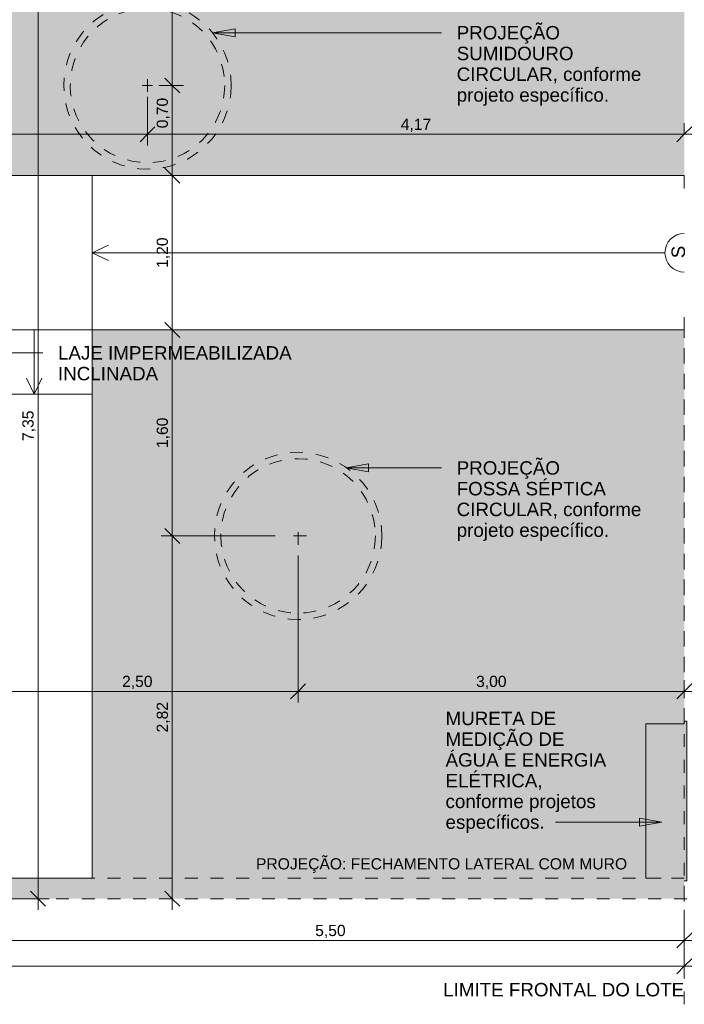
# Model space of a CAD drawing. Header units: metres. Extents: x -14.5 to 21.1, y -19.1 to 7.7.
# Tile 11 of 103: x 0.8 to 6, y -19.1 to -11.4. Entities that reach past the tile are written whole.
import ezdxf

# ---------------------------------------------------------------- set-up
doc = ezdxf.new("R2010")
doc.units = ezdxf.units.M
for name, pattern in [('Projeção', [0.003969, 0.002381, -0.001587]), ('Tracejado 4mm', [0.006, 0.004, -0.002]), ('Traço ponto', [0.015875, 0.00635, -0.004763, 0, -0.004763])]:
    doc.linetypes.add(name, pattern=pattern)
for name, color, linetype, lineweight in [('A-ANNO-DIMS', 7, 'Continuous', 9), ('A-ANNO-DIMS-58', 7, 'Continuous', 9), ('A-DETL-GENF', 7, 'Continuous', 5), ('A-FLOR', 7, 'Continuous', 5), ('A-FLOR-OVHD', 7, 'Projeção', 5), ('A-ROOF', 7, 'Continuous', 5), ('A-ROOF-PATT', 7, 'Continuous', 5), ('G-ANNO-TEXT', 7, 'Continuous', 9)]:
    doc.layers.add(name, color=color, linetype=linetype, lineweight=lineweight)
doc.layers.add('A-DETL', color=7, linetype='Continuous', lineweight=5, true_color=0x00a600)
doc.styles.add('Arial', font='arial.ttf', dxfattribs={"height": 0.087})
doc.styles.add('Arial_1', font='arial.ttf', dxfattribs={"height": 0.1044})
doc.dimstyles.new('Com_linha__ref__contínua__-_Cor_Vermelha_Arial_1_5mm', dxfattribs={"dimscale": 0.3048, "dimtxt": 0.088763, "dimasz": 0.380577, "dimexe": 0.285433, "dimexo": 0.285433, "dimgap": 0.028543, "dimtad": 1, "dimrnd": 0.01, "dimzin": 0, "dimdsep": 46, "dimtxsty": 'Arial', "dimblk1": 'OBLIQUE', "dimblk2": 'OBLIQUE', "dimsah": 1, "dimcen": 0.09, "dimdle": 0.285433, "dimazin": 0, "dimtfac": 1, "dimtdec": 4, "dimtix": 1, "dimtmove": 0, "dimatfit": 3, "dimfxl": 1, "dimtvp": 1, "dimtolj": 1, "dimtzin": 0, "dimarcsym": 2})
doc.dimstyles.new('Com_linha__ref__contínua__-_Cor_Vermelha_Arial_1_5mm_1', dxfattribs={"dimscale": 0.3048, "dimtxt": 0.088763, "dimasz": 0.380577, "dimexe": 0.285433, "dimexo": 0.285433, "dimgap": 0.028543, "dimtad": 1, "dimrnd": 0.01, "dimzin": 0, "dimdsep": 46, "dimtxsty": 'Arial', "dimblk1": 'OBLIQUE', "dimblk2": 'OBLIQUE', "dimsah": 1, "dimcen": 0.09, "dimdle": 0.285433, "dimazin": 0, "dimtfac": 1, "dimtdec": 4, "dimtix": 1, "dimtmove": 2, "dimatfit": 3, "dimfxl": 1, "dimtvp": 1, "dimtolj": 1, "dimtzin": 0, "dimarcsym": 2})

# ---------------------------------------------------------------- blocks, each defined once
blk = doc.blocks.new('PINGADEIRA PARA MURETA - PINGADEIRA PARA MURETA-2290573-PLANTA DE COBERTURA')
at = {"layer": 'A-ROOF-PATT', "true_color": 0xc0c0c0}
blk.add_hatch(color=9, dxfattribs=at).paths.add_polyline_path([(6.0064, -18.095), (6.0264, -18.095), (6.0264, -16.855), (6.0064, -16.855), (6.0064, -16.875), (5.7064, -16.875), (5.7064, -18.075), (6.0064, -18.075)])
at = {"layer": 'A-ROOF'}
for p, q in [((6.0064, -16.855), (6.0264, -16.855)), ((6.0264, -16.855), (6.0264, -18.095)), ((6.0264, -18.095), (6.0064, -18.095))]:
    blk.add_line(p, q, dxfattribs=at)
blk = doc.blocks.new('DIMBLOCK1-PLANTA DE COBERTURA')
at = {"layer": 'A-ANNO-DIMS-58', "color": 242, "true_color": 0xbd2b2e}
for p, q in [((6.0064, -18.7593), (6.0064, -18.322)), ((7.2064, -18.7593), (7.2064, -18.322)), ((6.0064, -18.7593), (6.0644, -18.7013)), ((7.2064, -18.7593), (7.2644, -18.7013)), ((5.9194, -18.7593), (7.2064, -18.7593)), ((6.0064, -18.7593), (5.9484, -18.8173)), ((6.0064, -18.7593), (6.0064, -18.8463)), ((7.2064, -18.7593), (7.1484, -18.8173)), ((7.2064, -18.7593), (7.2064, -18.8463))]:
    blk.add_line(p, q, dxfattribs=at)
at = {"layer": 'A-ANNO-DIMS-58', "color": 0, "insert": (6.489, -18.6377), "char_height": 0.087, "width": 0.281855, "attachment_point": 1, "line_spacing_factor": 0.941778, "style": 'Arial'}
blk.add_mtext('1,20', dxfattribs=at)
blk = doc.blocks.new('_Oblique')
at = {"color": 0, "linetype": 'ByBlock', "lineweight": -2}
blk.add_line((-0.5, -0.5), (0.5, 0.5), dxfattribs=at)
blk = doc.blocks.new('DIMBLOCK5-PLANTA DE COBERTURA')
at = {"layer": 'A-ANNO-DIMS-58', "color": 242, "true_color": 0xbd2b2e}
for p, q in [((0.5064, -18.5593), (0.5064, -18.0908)), ((6.0064, -18.5593), (6.0064, -18.322)), ((0.5064, -18.5593), (0.5644, -18.5013)), ((6.0064, -18.5593), (6.0644, -18.5013)), ((0.5064, -18.5593), (0.4484, -18.6173)), ((0.5064, -18.5593), (6.0934, -18.5593)), ((0.5064, -18.5593), (0.5064, -18.6463)), ((6.0064, -18.5593), (5.9484, -18.6173)), ((6.0064, -18.5593), (6.0064, -18.6463))]:
    blk.add_line(p, q, dxfattribs=at)
at = {"layer": 'A-ANNO-DIMS-58', "color": 0, "insert": (3.139, -18.4377), "char_height": 0.087, "width": 0.281855, "attachment_point": 1, "line_spacing_factor": 0.941778, "style": 'Arial'}
blk.add_mtext('5,50', dxfattribs=at)
blk = doc.blocks.new('DIMBLOCK6-PLANTA DE COBERTURA')
at = {"layer": 'A-ANNO-DIMS-58', "color": 242, "true_color": 0xbd2b2e}
for p, q in [((-13.9936, -18.7593), (-13.9936, -18.322)), ((6.0064, -18.7593), (6.0064, -18.322)), ((-13.9936, -18.7593), (-13.9356, -18.7013)), ((6.0064, -18.7593), (6.0644, -18.7013)), ((-14.0806, -18.7593), (6.0934, -18.7593)), ((-13.9936, -18.7593), (-14.0516, -18.8173)), ((-13.9936, -18.7593), (-13.9936, -18.8463)), ((6.0064, -18.7593), (5.9484, -18.8173)), ((6.0064, -18.7593), (6.0064, -18.8463))]:
    blk.add_line(p, q, dxfattribs=at)
at = {"layer": 'A-ANNO-DIMS-58', "color": 0, "insert": (-3.3553, -18.6377), "char_height": 0.087, "width": 0.362151, "attachment_point": 1, "line_spacing_factor": 0.941778, "style": 'Arial'}
blk.add_mtext('20,00', dxfattribs=at)
blk = doc.blocks.new('DIMBLOCK13-PLANTA DE COBERTURA')
at = {"layer": 'A-ANNO-DIMS-58', "color": 242, "true_color": 0xbd2b2e}
for p, q in [((3.0064, -16.6239), (3.0064, -15.5664)), ((0.5064, -16.6239), (0.5064, -16.5369)), ((0.5064, -16.6239), (0.5644, -16.5659)), ((3.0064, -16.6239), (3.0644, -16.5659)), ((0.4194, -16.6239), (3.0064, -16.6239)), ((0.5064, -16.6239), (0.4484, -16.6819)), ((0.5064, -16.6239), (0.5064, -16.6289)), ((3.0064, -16.6239), (2.9484, -16.6819)), ((3.0064, -16.6239), (3.0064, -16.7109))]:
    blk.add_line(p, q, dxfattribs=at)
at = {"layer": 'A-ANNO-DIMS-58', "color": 0, "insert": (1.639, -16.5022), "char_height": 0.087, "width": 0.281855, "attachment_point": 1, "line_spacing_factor": 0.941778, "style": 'Arial'}
blk.add_mtext('2,50', dxfattribs=at)
blk = doc.blocks.new('DIMBLOCK14-PLANTA DE COBERTURA')
at = {"layer": 'A-ANNO-DIMS-58', "color": 242, "true_color": 0xbd2b2e}
for p, q in [((3.0064, -16.6239), (3.0064, -15.5664)), ((3.0064, -16.6239), (3.0644, -16.5659)), ((6.0064, -16.6239), (6.0064, -16.5369)), ((6.0064, -16.6239), (6.0644, -16.5659)), ((3.0064, -16.6239), (2.9484, -16.6819)), ((3.0064, -16.6239), (6.0934, -16.6239)), ((3.0064, -16.6239), (3.0064, -16.7109)), ((6.0064, -16.6239), (5.9484, -16.6819)), ((6.0064, -16.6239), (6.0064, -16.6289))]:
    blk.add_line(p, q, dxfattribs=at)
at = {"layer": 'A-ANNO-DIMS-58', "color": 0, "insert": (4.389, -16.5022), "char_height": 0.087, "width": 0.281855, "attachment_point": 1, "line_spacing_factor": 0.941778, "style": 'Arial'}
blk.add_mtext('3,00', dxfattribs=at)
blk = doc.blocks.new('DIMBLOCK15-PLANTA DE COBERTURA')
at = {"layer": 'A-ANNO-DIMS-58', "color": 242, "true_color": 0xbd2b2e}
for p, q in [((2.0294, -15.415), (1.9714, -15.357)), ((2.0294, -15.415), (1.9424, -15.415)), ((2.0294, -18.322), (2.0294, -15.415)), ((2.0294, -15.415), (2.0874, -15.473)), ((2.0294, -15.415), (2.8274, -15.415)), ((2.0294, -18.235), (1.9714, -18.177)), ((2.0294, -18.235), (1.9424, -18.235)), ((2.0294, -18.235), (2.0874, -18.293)), ((2.0294, -18.235), (2.0344, -18.235))]:
    blk.add_line(p, q, dxfattribs=at)
at = {"layer": 'A-ANNO-DIMS-58', "color": 0, "insert": (1.9078, -16.9425), "char_height": 0.087, "width": 0.281855, "attachment_point": 1, "rotation": 90, "line_spacing_factor": 0.941778, "style": 'Arial'}
blk.add_mtext('2,82', dxfattribs=at)
blk = doc.blocks.new('DIMBLOCK16-PLANTA DE COBERTURA')
at = {"layer": 'A-ANNO-DIMS-58', "color": 242, "true_color": 0xbd2b2e}
for p, q in [((2.0294, -13.815), (1.9714, -13.757)), ((2.0294, -15.415), (2.0294, -13.728)), ((2.0294, -13.815), (1.9424, -13.815)), ((2.0294, -13.815), (2.0874, -13.873)), ((2.0294, -13.815), (2.0344, -13.815)), ((2.0294, -15.415), (1.9714, -15.357)), ((2.0294, -15.415), (1.9424, -15.415)), ((2.0294, -15.415), (2.0874, -15.473)), ((2.0294, -15.415), (2.8274, -15.415))]:
    blk.add_line(p, q, dxfattribs=at)
at = {"layer": 'A-ANNO-DIMS-58', "color": 0, "insert": (1.9078, -14.7325), "char_height": 0.087, "width": 0.281855, "attachment_point": 1, "rotation": 90, "line_spacing_factor": 0.941778, "style": 'Arial'}
blk.add_mtext('1,60', dxfattribs=at)
blk = doc.blocks.new('DIMBLOCK17-PLANTA DE COBERTURA')
at = {"layer": 'A-ANNO-DIMS-58', "color": 242, "true_color": 0xbd2b2e}
for p, q in [((-0.6636, -12.2943), (-0.6636, -11.362)), ((1.8364, -12.2943), (1.8364, -12.002)), ((-0.6636, -12.2943), (-0.6056, -12.2363)), ((1.8364, -12.2943), (1.8944, -12.2363)), ((-0.7506, -12.2943), (1.8364, -12.2943)), ((-0.6636, -12.2943), (-0.7216, -12.3523)), ((-0.6636, -12.2943), (-0.6636, -12.3813)), ((1.8364, -12.2943), (1.7784, -12.3523)), ((1.8364, -12.2943), (1.8364, -12.3813))]:
    blk.add_line(p, q, dxfattribs=at)
at = {"layer": 'A-ANNO-DIMS-58', "color": 0, "insert": (0.519, -12.1727), "char_height": 0.087, "width": 0.281855, "attachment_point": 1, "line_spacing_factor": 0.941778, "style": 'Arial'}
blk.add_mtext('2,50', dxfattribs=at)
blk = doc.blocks.new('DIMBLOCK18-PLANTA DE COBERTURA')
at = {"layer": 'A-ANNO-DIMS-58', "color": 242, "true_color": 0xbd2b2e}
for p, q in [((1.8364, -12.2943), (1.8364, -12.002)), ((1.8364, -12.2943), (1.8944, -12.2363)), ((6.0064, -12.2943), (6.0064, -12.2073)), ((6.0064, -12.2943), (6.0644, -12.2363)), ((1.8364, -12.2943), (1.7784, -12.3523)), ((1.8364, -12.2943), (6.0934, -12.2943)), ((1.8364, -12.2943), (1.8364, -12.3813)), ((6.0064, -12.2943), (5.9484, -12.3523)), ((6.0064, -12.2943), (6.0064, -12.2993))]:
    blk.add_line(p, q, dxfattribs=at)
at = {"layer": 'A-ANNO-DIMS-58', "color": 0, "insert": (3.804, -12.1727), "char_height": 0.087, "width": 0.281855, "attachment_point": 1, "line_spacing_factor": 0.941778, "style": 'Arial'}
blk.add_mtext('4,17', dxfattribs=at)
blk = doc.blocks.new('DIMBLOCK19-PLANTA DE COBERTURA')
at = {"layer": 'A-ANNO-DIMS-58', "color": 242, "true_color": 0xbd2b2e}
for p, q in [((2.0294, -12.615), (1.7053, -12.615)), ((2.0294, -12.615), (1.9714, -12.557)), ((2.0294, -13.902), (2.0294, -12.615)), ((2.0294, -12.615), (2.0874, -12.673)), ((2.0294, -12.615), (2.1164, -12.615)), ((2.0294, -13.815), (1.9714, -13.757)), ((2.0294, -13.815), (1.7053, -13.815)), ((2.0294, -13.815), (2.0874, -13.873)), ((2.0294, -13.815), (2.1164, -13.815))]:
    blk.add_line(p, q, dxfattribs=at)
at = {"layer": 'A-ANNO-DIMS-58', "color": 0, "insert": (1.9078, -13.3325), "char_height": 0.087, "width": 0.281855, "attachment_point": 1, "rotation": 90, "line_spacing_factor": 0.941778, "style": 'Arial'}
blk.add_mtext('1,20', dxfattribs=at)
blk = doc.blocks.new('DIMBLOCK20-PLANTA DE COBERTURA')
at = {"layer": 'A-ANNO-DIMS-58', "color": 242, "true_color": 0xbd2b2e}
for p, q in [((2.0294, -11.915), (1.9714, -11.857)), ((2.0294, -11.915), (1.9234, -11.915)), ((2.0294, -12.615), (2.0294, -11.915)), ((2.0294, -11.915), (2.0874, -11.973)), ((2.0294, -11.915), (2.1164, -11.915)), ((2.0294, -12.615), (1.7053, -12.615)), ((2.0294, -12.615), (1.9714, -12.557)), ((2.0294, -12.615), (2.0874, -12.673)), ((2.0294, -12.615), (2.1164, -12.615))]:
    blk.add_line(p, q, dxfattribs=at)
at = {"layer": 'A-ANNO-DIMS-58', "color": 0, "insert": (1.9078, -12.2474), "char_height": 0.087, "width": 0.281855, "attachment_point": 1, "rotation": 90, "line_spacing_factor": 0.941778, "style": 'Arial'}
blk.add_mtext('0,70', dxfattribs=at)
blk = doc.blocks.new('DIMBLOCK21-PLANTA DE COBERTURA')
at = {"layer": 'A-ANNO-DIMS-58', "color": 242, "true_color": 0xbd2b2e}
for p, q in [((2.0294, -8.235), (1.9714, -8.177)), ((2.0294, -11.915), (2.0294, -8.148)), ((2.0294, -8.235), (1.9424, -8.235)), ((2.0294, -8.235), (2.0874, -8.293)), ((2.0294, -8.235), (2.0344, -8.235)), ((2.0294, -11.915), (1.9714, -11.857)), ((2.0294, -11.915), (1.9234, -11.915)), ((2.0294, -11.915), (2.0874, -11.973)), ((2.0294, -11.915), (2.1164, -11.915))]:
    blk.add_line(p, q, dxfattribs=at)
at = {"layer": 'A-ANNO-DIMS-58', "color": 0, "insert": (1.9078, -10.1925), "char_height": 0.087, "width": 0.281855, "attachment_point": 1, "rotation": 90, "line_spacing_factor": 0.941778, "style": 'Arial'}
blk.add_mtext('3,68', dxfattribs=at)
blk = doc.blocks.new('DIMBLOCK41-PLANTA DE COBERTURA')
at = {"layer": 'A-ANNO-DIMS-58', "color": 242, "true_color": 0xbd2b2e}
for p, q in [((0.5064, -9.2395), (0.5064, -9.1525)), ((0.5064, -9.2395), (0.5644, -9.1815)), ((6.0064, -9.2395), (6.0064, -9.1525)), ((6.0064, -9.2395), (6.0644, -9.1815)), ((0.5064, -9.2395), (0.4484, -9.2975)), ((0.5064, -9.2395), (6.0934, -9.2395)), ((0.5064, -9.2395), (0.5064, -12.6662)), ((6.0064, -9.2395), (5.9484, -9.2975)), ((6.0064, -9.2395), (6.0064, -9.2445))]:
    blk.add_line(p, q, dxfattribs=at)
at = {"layer": 'A-ANNO-DIMS-58', "color": 0, "insert": (3.139, -9.1178), "char_height": 0.087, "width": 0.281855, "attachment_point": 1, "line_spacing_factor": 0.941778, "style": 'Arial'}
blk.add_mtext('5,50', dxfattribs=at)
blk = doc.blocks.new('DIMBLOCK52-PLANTA DE COBERTURA')
at = {"layer": 'A-ANNO-DIMS-58', "color": 242, "true_color": 0xbd2b2e}
for p, q in [((0.9862, -10.885), (0.9282, -10.827)), ((0.9862, -10.798), (0.9862, -18.322)), ((0.9862, -10.885), (-0.7366, -10.885)), ((0.9862, -10.885), (1.0442, -10.943)), ((0.9862, -10.885), (1.0732, -10.885)), ((0.9862, -18.235), (0.9282, -18.177)), ((0.9862, -18.235), (0.5933, -18.235)), ((0.9862, -18.235), (1.0442, -18.293)), ((0.9862, -18.235), (1.0732, -18.235))]:
    blk.add_line(p, q, dxfattribs=at)
at = {"layer": 'A-ANNO-DIMS-58', "color": 0, "insert": (0.8645, -14.6775), "char_height": 0.087, "width": 0.281855, "attachment_point": 1, "rotation": 90, "line_spacing_factor": 0.941778, "style": 'Arial'}
blk.add_mtext('7,35', dxfattribs=at)

msp = doc.modelspace()

# ---------------------------------------------------------------- hatches: boundary and pattern name
at = {"layer": 'A-DETL-GENF', "true_color": 0xd2e2c2}
h = msp.add_hatch(color=254, dxfattribs=at)
h.paths.add_polyline_path([(0.5264, -18.235), (6.0064, -18.235), (6.0064, -18.075), (5.7064, -18.075), (5.7064, -16.875), (6.0064, -16.875), (6.0064, -13.815), (1.4064, -13.815), (1.4064, -18.075), (0.5264, -18.075), (0.5264, -18.2315)])
h.paths.add_polyline_path([(0.5064, -12.615), (6.0064, -12.615), (6.0064, -8.235), (0.2364, -8.235), (0.2364, -12.615), (0.4964, -12.615)])
h.paths.add_polyline_path([(2.8659, -10.9868), (2.8443, -10.9819), (2.8235, -10.9763), (2.8043, -10.9695), (2.7876, -10.9607), (2.7743, -10.9494), (2.7648, -10.935), (2.759, -10.9179), (2.7558, -10.8955), (2.755, -10.8776), (2.7559, -10.849), (2.7568, -10.833), (2.5887, -10.8294), (2.2187, -10.8294), (2.0768, -10.8302), (1.9254, -10.832), (1.9046, -10.8294), (1.8985, -10.8283), (1.8879, -10.8257), (1.7683, -10.7899), (1.6519, -10.7537), (1.6384, -10.749), (1.6252, -10.7436), (1.5972, -10.728), (1.5727, -10.7077), (1.5484, -10.6823), (1.5267, -10.6548), (1.4896, -10.5987), (1.4566, -10.5404), (1.4451, -10.5163), (1.4355, -10.4915), (1.4007, -10.3737), (1.3897, -10.3184), (1.3855, -10.2935), (1.3823, -10.2685), (1.373, -10.1658), (1.3686, -10.0628), (1.3706, -10.0585), (1.3706, -9.9812), (1.3686, -9.9769), (1.373, -9.8738), (1.3823, -9.7711), (1.3855, -9.7461), (1.3897, -9.7213), (1.4074, -9.6405), (1.4355, -9.5482), (1.4451, -9.5233), (1.4566, -9.4992), (1.4896, -9.4409), (1.5267, -9.3849), (1.5546, -9.3503), (1.5867, -9.3194), (1.5984, -9.3108), (1.6471, -9.2778), (1.6968, -9.2482), (1.7485, -9.2253), (1.8032, -9.2122), (1.8604, -9.2074), (1.9188, -9.2068), (2.0688, -9.2094), (2.2187, -9.2102), (2.6601, -9.2097), (2.7567, -9.2068), (2.7555, -9.1842), (2.7549, -9.1621), (2.7558, -9.1411), (2.7589, -9.1218), (2.7647, -9.1047), (2.7742, -9.0903), (2.7876, -9.079), (2.8043, -9.0702), (2.8303, -9.0615), (2.8442, -9.0578), (2.8659, -9.0528), (2.8874, -9.0603), (2.8993, -9.0653), (2.902, -9.0683), (2.9027, -9.0702), (2.9027, -9.0746), (2.9007, -9.079), (2.8975, -9.0843), (2.8802, -9.1093), (2.8303, -9.2094), (3.2926, -9.1962), (3.755, -9.1901), (3.9077, -9.1919), (4.0603, -9.1988), (4.248, -9.2121), (4.5015, -9.1993), (4.6293, -9.1957), (4.757, -9.1981), (4.8204, -9.1966), (4.8839, -9.2004), (4.9525, -9.2105), (4.9581, -9.2118), (4.9902, -9.2218), (5.0162, -9.2197), (5.0423, -9.2204), (5.0788, -9.2259), (5.1139, -9.2367), (5.1422, -9.2576), (5.1671, -9.2824), (5.2079, -9.3272), (5.2424, -9.3769), (5.273, -9.4368), (5.297, -9.4973), (5.3164, -9.5661), (5.3307, -9.6344), (5.3449, -9.7236), (5.3571, -9.8384), (5.3611, -9.9629), (5.3611, -10.0859), (5.3571, -10.2013), (5.3449, -10.3161), (5.342, -10.3363), (5.3307, -10.4052), (5.3149, -10.4798), (5.297, -10.5423), (5.2702, -10.6093), (5.2424, -10.6628), (5.2079, -10.7124), (5.1671, -10.7573), (5.146, -10.7787), (5.1223, -10.7974), (5.1137, -10.8025), (5.1044, -10.8064), (5.0738, -10.8148), (5.0423, -10.8193), (5.0131, -10.8197), (4.9902, -10.8179), (4.9707, -10.8246), (4.9507, -10.8295), (4.8999, -10.8375), (4.8485, -10.8416), (4.6751, -10.8443), (4.5015, -10.8403), (4.248, -10.8275), (4.0603, -10.8408), (3.9077, -10.8478), (3.755, -10.8495), (3.2926, -10.8434), (2.8303, -10.8303), (2.8702, -10.9132), (2.8874, -10.9415), (2.8992, -10.9577), (2.9029, -10.9655), (2.9023, -10.9706), (2.9008, -10.973), (2.8975, -10.9754), (2.8802, -10.9821)])
at = {"layer": 'G-ANNO-TEXT'}
for points in [[(2.3425, -11.505), (2.5165, -11.5357), (2.5165, -11.4744)], [(3.3803, -14.8869), (3.5543, -14.9176), (3.5543, -14.8562)], [(5.8321, -17.6391), (5.6581, -17.6084), (5.6581, -17.6697)]]:
    msp.add_hatch(color=256, dxfattribs=at).paths.add_polyline_path(points)

# ---------------------------------------------------------------- linework, layer by layer
at = {"layer": 'A-DETL', "color": 8, "linetype": 'Projeção', "true_color": 0x808080}
for p, q in [((1.8764, -11.915), (1.7964, -11.915)), ((1.8364, -11.965), (1.8364, -11.865)), ((3.0064, -15.485), (3.0064, -15.345)), ((3.0714, -15.415), (2.9414, -15.415))]:
    msp.add_line(p, q, dxfattribs=at)
at = {"layer": 'A-DETL', "color": 9, "true_color": 0xc0c0c0}
for p, q in [((0.2364, -12.615), (6.0064, -12.615)), ((1.4064, -13.215), (1.5333, -13.1559)), ((1.4064, -13.215), (5.8564, -13.215)), ((1.4064, -13.215), (1.5333, -13.2742)), ((0.9564, -14.3149), (0.9564, -13.815)), ((6.0064, -13.815), (1.4064, -13.815)), ((1.4064, -13.815), (1.4064, -18.075)), ((0.9564, -14.3149), (0.8972, -14.1881)), ((0.9564, -14.3149), (1.0156, -14.1881)), ((1.4064, -18.075), (0.5264, -18.075))]:
    msp.add_line(p, q, dxfattribs=at)
at = {"layer": 'A-DETL', "color": 7, "linetype": 'Traço ponto'}
for p, q in [((6.0064, -19.055), (6.0064, -13.715)), ((6.0064, -16.875), (6.0064, -13.815)), ((6.0064, -18.235), (6.0064, -18.075)), ((0.5264, -18.235), (6.0064, -18.235)), ((0.5264, -18.235), (6.6064, -18.235))]:
    msp.add_line(p, q, dxfattribs=at)
at = {"layer": 'A-DETL', "color": 7}
for p, q in [((5.7064, -18.075), (5.7064, -16.875)), ((5.7064, -16.875), (6.0064, -16.875))]:
    msp.add_line(p, q, dxfattribs=at)
at = {"layer": 'A-DETL', "color": 7, "linetype": 'Tracejado 4mm'}
msp.add_line((6.0064, -18.075), (5.7064, -18.075), dxfattribs=at)
at = {"layer": 'A-DETL', "color": 8, "linetype": 'Projeção', "true_color": 0x808080}
for centre, radius in [((1.8364, -11.915), 0.65), ((1.8364, -11.915), 0.6), ((3.0064, -15.415), 0.65), ((3.0064, -15.415), 0.6)]:
    msp.add_circle(centre, radius, dxfattribs=at)
at = {"layer": 'A-DETL', "color": 8, "true_color": 0x808080}
msp.add_arc((6.0064, -13.215), 0.15, 90, 270, dxfattribs=at)
at = {"layer": 'A-FLOR', "color": 253, "true_color": 0xa3a3a3}
for p, q in [((1.4064, -13.815), (1.4064, -12.615)), ((6.0064, -12.615), (6.0064, -12.715)), ((6.0064, -13.715), (6.0064, -13.815)), ((-0.6436, -13.815), (1.4064, -13.815)), ((1.4064, -14.3149), (-0.6436, -14.3149))]:
    msp.add_line(p, q, dxfattribs=at)
at = {"layer": 'A-FLOR-OVHD'}
msp.add_line((0.5264, -18.075), (6.0064, -18.075), dxfattribs=at)
at = {"layer": 'G-ANNO-TEXT'}
for p, q in [((2.5165, -11.4744), (2.3425, -11.505)), ((2.5165, -11.5357), (2.5165, -11.4744)), ((2.3425, -11.505), (2.5165, -11.5357)), ((2.3425, -11.505), (4.1204, -11.505)), ((-0.4629, -13.9928), (1.0233, -13.9928)), ((3.5543, -14.8562), (3.3803, -14.8869)), ((3.3803, -14.8869), (3.5543, -14.9176)), ((3.3803, -14.8869), (4.1204, -14.8869)), ((3.5543, -14.9176), (3.5543, -14.8562)), ((5.525, -17.6391), (5.0061, -17.6391)), ((5.8321, -17.6391), (5.525, -17.6391)), ((5.8321, -17.6391), (5.6581, -17.6084)), ((5.6581, -17.6084), (5.6581, -17.6697)), ((5.6581, -17.6697), (5.8321, -17.6391))]:
    msp.add_line(p, q, dxfattribs=at)

# ---------------------------------------------------------------- block references
at = {"layer": 'A-ROOF'}
msp.add_blockref('PINGADEIRA PARA MURETA - PINGADEIRA PARA MURETA-2290573-PLANTA DE COBERTURA', (0, 0), dxfattribs=at)

# ---------------------------------------------------------------- texts
at = {"layer": 'G-ANNO-TEXT', "attachment_point": 1}
for s, insert, char_height, width, style in [('PROJEÇÃO', (4.2383, -11.4528), 0.1044, 0.957856, 'Arial_1'), ('SUMIDOURO ', (4.2383, -11.614), 0.1044, 1.120599, 'Arial_1'), ('CIRCULAR, conforme ', (4.2383, -11.7751), 0.1044, 1.74367, 'Arial_1'), ('projeto específico.', (4.2383, -11.9362), 0.1044, 1.385637, 'Arial_1'), ('LAJE IMPERMEABILIZADA', (1.1412, -13.9406), 0.1044, 2.148202, 'Arial_1'), ('INCLINADA', (1.1412, -14.1017), 0.1044, 0.916008, 'Arial_1'), ('PROJEÇÃO', (4.2383, -14.8347), 0.1044, 0.957856, 'Arial_1'), ('FOSSA SÉPTICA ', (4.2383, -14.9958), 0.1044, 1.422835, 'Arial_1'), ('CIRCULAR, conforme ', (4.2383, -15.157), 0.1044, 1.74367, 'Arial_1'), ('projeto específico.', (4.2383, -15.3181), 0.1044, 1.385637, 'Arial_1'), ('MURETA DE ', (4.1516, -16.7812), 0.1044, 1.069451, 'Arial_1'), ('MEDIÇÃO DE ', (4.1516, -16.9423), 0.1044, 1.139198, 'Arial_1'), ('ÁGUA E ENERGIA ', (4.1516, -17.1035), 0.1044, 1.520481, 'Arial_1'), ('ELÉTRICA, ', (4.1516, -17.2646), 0.1044, 0.939257, 'Arial_1'), ('conforme projetos ', (4.1516, -17.4257), 0.1044, 1.427485, 'Arial_1'), ('específicos.', (4.1516, -17.5869), 0.1044, 0.892759, 'Arial_1'), ('PROJEÇÃO: FECHAMENTO LATERAL COM MURO', (2.6792, -17.92), 0.087, 3.519889, 'Arial'), ('LIMITE FRONTAL DO LOTE', (4.1333, -18.8889), 0.1044, 2.217949, 'Arial_1')]:
    msp.add_mtext(s, dxfattribs=dict(at, insert=insert, char_height=char_height, width=width, style=style))
at = {"layer": 'G-ANNO-TEXT', "insert": (5.9071, -13.2574), "char_height": 0.1044, "width": 0.116245, "attachment_point": 1, "rotation": 90, "style": 'Arial_1'}
msp.add_mtext('S', dxfattribs=at)

# ---------------------------------------------------------------- dimensions: what is measured, and where the dimension line sits
at = {"layer": 'A-ANNO-DIMS', "color": 242, "true_color": 0xbd2b2e}
for base, p1, p2, override, picture, middle in [((2.0294, -8.235), (1.8364, -11.915), (1.9474, -8.235), {"dimpost": '<>', "dimfxl": 3.681674}, 'DIMBLOCK21-PLANTA DE COBERTURA', (1.9763, -10.075)), ((0.9862, -18.235), (-0.8236, -10.885), (0.5063, -18.235), {"dimpost": '<>', "dimfxl": 7.469346}, 'DIMBLOCK52-PLANTA DE COBERTURA', (0.933, -14.56)), ((2.0294, -12.615), (1.6183, -13.815), (1.6183, -12.615), {"dimpost": '<>', "dimfxl": 1.2}, 'DIMBLOCK19-PLANTA DE COBERTURA', (1.9763, -13.215)), ((2.0294, -13.815), (2.9144, -15.415), (1.9474, -13.815), {"dimpost": '<>', "dimfxl": 1.869513}, 'DIMBLOCK16-PLANTA DE COBERTURA', (1.9763, -14.615)), ((2.0294, -15.415), (1.9474, -18.235), (2.9144, -15.415), {"dimpost": '<>', "dimfxl": 2.981187}, 'DIMBLOCK15-PLANTA DE COBERTURA', (1.9763, -16.825))]:
    dim = msp.add_linear_dim(base=base, p1=p1, p2=p2, angle=90, dimstyle='Com_linha__ref__contínua__-_Cor_Vermelha_Arial_1_5mm', override=override, dxfattribs=at)
    dim.commit()
    dim.dimension.update_dxf_attribs({"geometry": picture, "text_midpoint": middle})
for base, p1, p2, override, picture, middle in [((6.0064, -9.2395), (0.5064, -12.7532), (6.0064, -9.1575), {"dimpost": '<>', "dimfxl": 6.57111}, 'DIMBLOCK41-PLANTA DE COBERTURA', (3.2564, -9.1864)), ((6.0064, -12.2943), (1.8364, -11.915), (6.0064, -12.2123), {"dimpost": '<>', "dimfxl": 4.180582}, 'DIMBLOCK18-PLANTA DE COBERTURA', (3.9214, -12.242)), ((3.0064, -16.6239), (0.5064, -16.5419), (3.0064, -15.4794), {"dimpost": '<>', "dimfxl": 2.716399}, 'DIMBLOCK13-PLANTA DE COBERTURA', (1.7564, -16.5708)), ((6.0064, -16.6239), (3.0064, -15.4794), (6.0064, -16.5419), {"dimpost": '<>', "dimfxl": 3.182581}, 'DIMBLOCK14-PLANTA DE COBERTURA', (4.5064, -16.5707)), ((6.0064, -18.5593), (0.5064, -18.0038), (6.0064, -18.235), {"dimpost": '<>', "dimfxl": 5.504859}, 'DIMBLOCK5-PLANTA DE COBERTURA', (3.2564, -18.5062)), ((7.2064, -18.7593), (6.0064, -18.235), (7.2064, -18.235), {"dimpost": '<>', "dimfxl": 1.2}, 'DIMBLOCK1-PLANTA DE COBERTURA', (6.6064, -18.7062))]:
    dim = msp.add_linear_dim(base=base, p1=p1, p2=p2, dimstyle='Com_linha__ref__contínua__-_Cor_Vermelha_Arial_1_5mm', override=override, dxfattribs=at)
    dim.commit()
    dim.dimension.update_dxf_attribs({"geometry": picture, "text_midpoint": middle})
for base, p1, p2, override, picture, middle in [((1.8364, -12.2943), (-0.6636, -11.275), (1.8364, -11.915), {"dimpost": '<>', "dimfxl": 2.58062}, 'DIMBLOCK17-PLANTA DE COBERTURA', (0.6599, -12.2307)), ((6.0064, -18.7593), (-13.9936, -18.235), (6.0064, -18.235), {"dimpost": '<>', "dimfxl": 20}, 'DIMBLOCK6-PLANTA DE COBERTURA', (-3.1742, -18.6957))]:
    dim = msp.add_linear_dim(base=base, p1=p1, p2=p2, dimstyle='Com_linha__ref__contínua__-_Cor_Vermelha_Arial_1_5mm_1', override=override, dxfattribs=at)
    dim.commit()
    dim.dimension.update_dxf_attribs({"geometry": picture, "text_midpoint": middle, "dimtype": 160})
dim = msp.add_linear_dim(base=(2.0294, -11.915), p1=(1.6183, -12.615), p2=(1.8364, -11.915), angle=90, dimstyle='Com_linha__ref__contínua__-_Cor_Vermelha_Arial_1_5mm_1', override={"dimpost": '<>', "dimfxl": 0.733205}, dxfattribs=at)
dim.commit()
dim.dimension.update_dxf_attribs({"geometry": 'DIMBLOCK20-PLANTA DE COBERTURA', "text_midpoint": (1.9658, -12.1064), "dimtype": 160, "text_rotation": 90})

doc.saveas('drawing.dxf')
